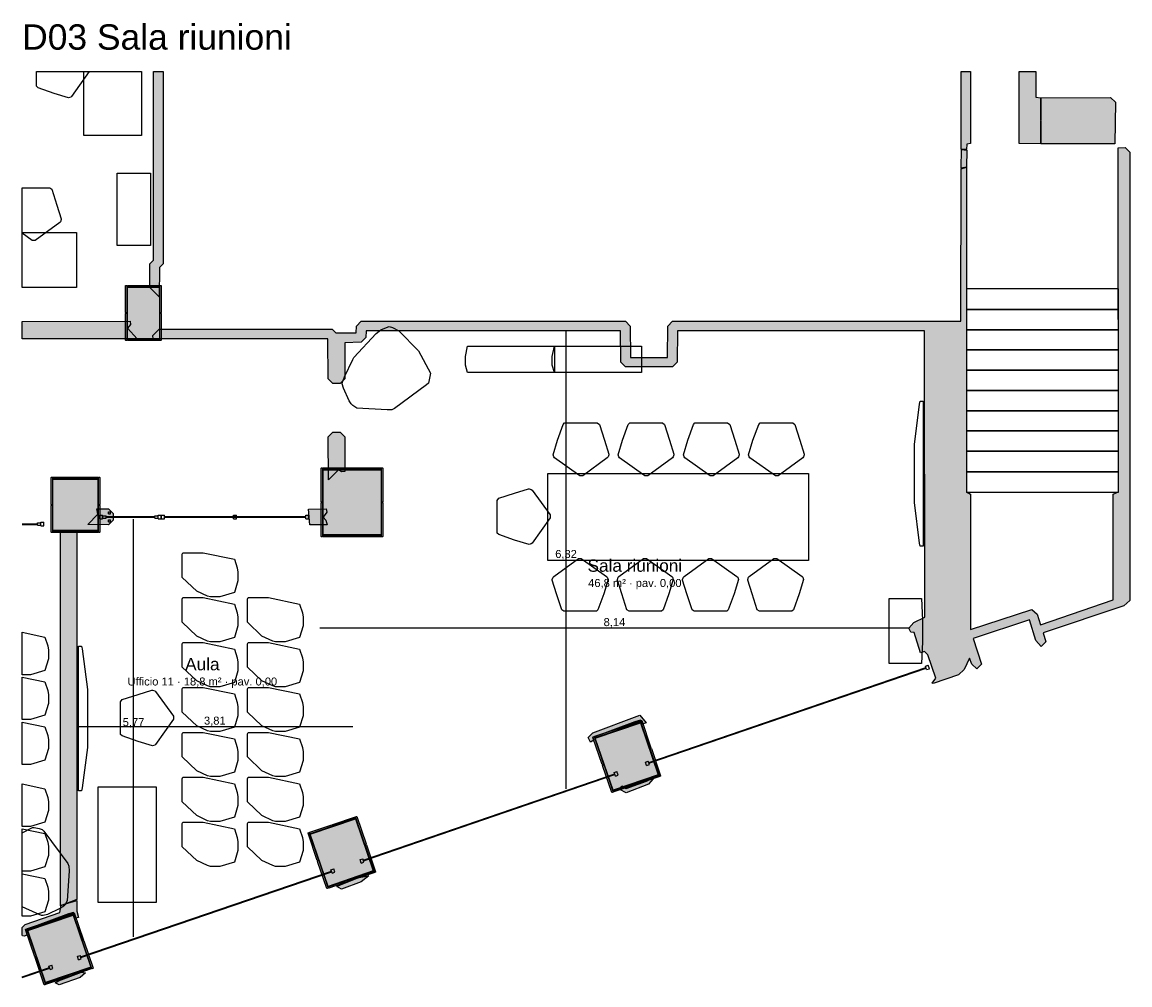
# Model space of a CAD drawing. Header units: millimetres. Extents: x -18533 to 137888, y -83624 to 7711.
# Tile 27 of 38: x 71650 to 86945, y -5586 to 7705. Entities that reach past the tile are written whole.
import ezdxf
from ezdxf.enums import TextEntityAlignment as Align

# ---------------------------------------------------------------- set-up
doc = ezdxf.new("R2010")
doc.units = ezdxf.units.MM
for name, color, linetype in [('A-ARREDI', 9, 'Continuous'), ('A-MISURE', 40, 'Continuous'), ('A-MURI-ESISTENTI', 7, 'Continuous'), ('A-MURI-NUOVI', 40, 'Continuous'), ('A-PARETI-VETRATE', 5, 'Continuous'), ('A-PILASTRI', 8, 'Continuous'), ('A-SCALE', 8, 'Continuous'), ('A-TESTI', 7, 'Continuous'), ('A-VETRINE', 4, 'Continuous')]:
    doc.layers.add(name, color=color, linetype=linetype)
doc.styles.add('VISIO', font='arial.ttf')

msp = doc.modelspace()

# ---------------------------------------------------------------- hatches: boundary and pattern name
at = {"layer": 'A-MURI-ESISTENTI'}
for points in [[(73415, 4040), (73415, 4370), (73465, 4420), (73465, 7025), (73595, 7025), (73595, 4370), (73545, 4320), (73540, 3915), (73415, 4040)], [(84615, 5950), (84615, 7025), (84745, 7025), (84745, 6030), (84695, 6020), (84690, 5945), (84615, 5950)], [(85415, 6030), (85415, 7025), (85645, 7025), (85645, 6670), (85715, 6660), (85710, 6025), (85415, 6030)], [(85720, 6025), (85715, 6660), (86680, 6665), (86745, 6600), (86740, 6025), (85720, 6025)], [(84215, -1420), (84265, -1350), (84155, -1030), (84110, -985), (84055, -1000), (83965, -720), (83920, -715), (83895, -660), (83960, -585), (84115, -510), (84110, 3445), (80700, 3445), (80695, 3010), (80630, 2945), (79980, 2945), (79915, 3010), (79910, 3445), (76400, 3445), (76395, 3350), (76330, 3285), (76105, 3280), (76105, 2780), (76040, 2715), (75940, 2715), (75875, 2780), (75870, 3335), (73460, 3335), (73455, 3380), (73540, 3465), (75930, 3465), (75980, 3415), (76260, 3415), (76265, 3510), (76330, 3575), (79980, 3575), (80045, 3510), (80050, 3075), (80560, 3075), (80565, 3510), (80630, 3575), (84610, 3575), (84615, 5680), (84688, 5702), (84688, 1219), (84745, 1190), (84745, -680), (85590, -405), (85665, -470), (85710, -615), (86715, -270), (86715, 1190), (86788, 1219), (86785, 5970), (86880, 5975), (86945, 5910), (86945, -280), (86860, -355), (85750, -725), (85785, -850), (85720, -915), (85645, -830), (85560, -545), (84780, -805), (84895, -1160), (84830, -1225), (84765, -1160), (84730, -1075), (84655, -1230), (84580, -1305), (84230, -1425), (84215, -1420)], [(84615, 5690), (84620, 5945), (84695, 5940), (84688, 5702), (84615, 5690)], [(73240, 3335), (71650, 3335), (71650, 3571), (73140, 3575), (73145, 3530), (73105, 3480), (73240, 3335)], [(75875, 1980), (75940, 2045), (76040, 2045), (76105, 1980), (76105, 1500), (76060, 1495), (76020, 1525), (75880, 1385), (75875, 1980)], [(72555, 770), (72695, 910), (72680, 985), (72840, 985), (72905, 920), (72905, 830), (72840, 765), (72555, 770)], [(75620, 765), (75605, 980), (75850, 985), (75855, 940), (75805, 870), (75845, 830), (75860, 765), (75620, 765)], [(79465, -2170), (79530, -2105), (80140, -1875), (80180, -1865), (80265, -1970), (80210, -1985), (80188, -1931), (80110, -1955), (79532, -2172), (79545, -2210), (79500, -2235), (79465, -2170)], [(79905, -2890), (79930, -2837), (79989, -2875), (80270, -2775), (80307, -2757), (80365, -2740), (80300, -2815), (79990, -2935), (79905, -2890)], [(75995, -4230), (76056, -4200), (76300, -4105), (76435, -4080), (76330, -4165), (76060, -4265), (75995, -4230)], [(71655, -4910), (71650, -4895), (71650, -4795), (71690, -4755), (72170, -4585), (72190, -4485), (72405, -4420), (72405, -4570), (72430, -4655), (72390, -4665), (72357, -4585), (72290, -4605), (71696, -4827), (71715, -4900), (71680, -4915), (71655, -4910)], [(72105, -5560), (72153, -5529), (72471, -5411), (72525, -5420), (72450, -5485), (72160, -5585), (72105, -5560)]]:
    msp.add_hatch(color=7, dxfattribs=at).paths.add_polyline_path(points)
at = {"layer": 'A-MURI-NUOVI'}
msp.add_hatch(color=40, dxfattribs=at).paths.add_polyline_path([(72180, 665), (72405, 660), (72405, -4410), (72180, -4495), (72180, 665)])
at = {"layer": 'A-PILASTRI'}
for points in [[(73097, 3693), (73083, 3693), (73079, 3697), (73079, 4067), (73083, 4071), (73097, 4071), (73097, 3693)], [(73105, 4053), (73105, 4067), (73109, 4071), (73541, 4071), (73545, 4067), (73545, 4053), (73105, 4053)], [(73545, 3335), (73105, 3335), (73105, 4045), (73545, 4045), (73545, 3335)], [(73553, 4071), (73567, 4071), (73571, 4067), (73571, 3697), (73567, 3693), (73553, 3693), (73553, 4071)], [(73097, 3309), (73083, 3309), (73079, 3313), (73079, 3683), (73083, 3687), (73097, 3687), (73097, 3309)], [(73553, 3687), (73567, 3687), (73571, 3683), (73571, 3313), (73567, 3309), (73553, 3309), (73553, 3687)], [(73545, 3327), (73545, 3313), (73541, 3309), (73109, 3309), (73105, 3313), (73105, 3327), (73545, 3327)], [(75797, 1078), (75783, 1078), (75779, 1082), (75779, 1547), (75783, 1551), (75797, 1551), (75797, 1078)], [(75805, 1533), (75805, 1547), (75809, 1551), (76198, 1551), (76202, 1547), (76202, 1533), (75805, 1533)], [(76208, 1533), (76208, 1547), (76212, 1551), (76601, 1551), (76605, 1547), (76605, 1533), (76208, 1533)], [(76613, 1551), (76627, 1551), (76631, 1547), (76631, 1082), (76627, 1078), (76613, 1078), (76613, 1551)], [(72067, 1043), (72053, 1043), (72049, 1047), (72049, 1417), (72053, 1421), (72067, 1421), (72067, 1043)], [(72075, 1403), (72075, 1417), (72079, 1421), (72378, 1421), (72382, 1417), (72382, 1403), (72075, 1403)], [(72695, 685), (72075, 685), (72075, 1395), (72695, 1395), (72695, 685)], [(72388, 1403), (72388, 1417), (72392, 1421), (72691, 1421), (72695, 1417), (72695, 1403), (72388, 1403)], [(72703, 1421), (72717, 1421), (72721, 1417), (72721, 1047), (72717, 1043), (72703, 1043), (72703, 1421)], [(76605, 625), (75805, 625), (75805, 1525), (76605, 1525), (76605, 625)], [(75797, 599), (75783, 599), (75779, 603), (75779, 1068), (75783, 1072), (75797, 1072), (75797, 599)], [(76613, 1072), (76627, 1072), (76631, 1068), (76631, 603), (76627, 599), (76613, 599), (76613, 1072)], [(72067, 659), (72053, 659), (72049, 663), (72049, 1033), (72053, 1037), (72067, 1037), (72067, 659)], [(72703, 1037), (72717, 1037), (72721, 1033), (72721, 663), (72717, 659), (72703, 659), (72703, 1037)], [(72382, 677), (72382, 663), (72378, 659), (72079, 659), (72075, 663), (72075, 677), (72382, 677)], [(72695, 677), (72695, 663), (72691, 659), (72392, 659), (72388, 663), (72388, 677), (72695, 677)], [(76202, 617), (76202, 603), (76198, 599), (75809, 599), (75805, 603), (75805, 617), (76202, 617)], [(76605, 617), (76605, 603), (76601, 599), (76212, 599), (76208, 603), (76208, 617), (76605, 617)], [(79564, -2181), (80188, -1967), (80434, -2686), (79810, -2900), (79564, -2181)], [(79876, -2066), (79872, -2052), (79874, -2047), (80176, -1944), (80181, -1946), (80185, -1960), (79876, -2066)], [(80187, -1940), (80200, -1936), (80206, -1938), (80333, -2312), (80331, -2317), (80318, -2321), (80187, -1940)], [(79561, -2174), (79556, -2160), (79559, -2155), (79861, -2052), (79866, -2054), (79870, -2068), (79561, -2174)], [(79678, -2540), (79665, -2545), (79660, -2542), (79532, -2169), (79534, -2164), (79548, -2159), (79678, -2540)], [(80320, -2327), (80333, -2322), (80338, -2325), (80466, -2699), (80463, -2704), (80450, -2708), (80320, -2327)], [(79811, -2927), (79797, -2932), (79792, -2929), (79664, -2556), (79667, -2551), (79680, -2546), (79811, -2927)], [(80437, -2694), (80441, -2707), (80439, -2712), (80137, -2816), (80132, -2813), (80127, -2800), (80437, -2694)], [(80122, -2802), (80126, -2815), (80124, -2820), (79822, -2923), (79817, -2921), (79812, -2908), (80122, -2802)], [(75629, -3506), (76254, -3293), (76499, -4012), (75874, -4226), (75629, -3506)], [(75942, -3391), (75937, -3378), (75940, -3373), (76241, -3270), (76246, -3272), (76251, -3286), (75942, -3391)], [(76253, -3266), (76266, -3261), (76271, -3264), (76399, -3638), (76396, -3643), (76383, -3647), (76253, -3266)], [(75743, -3866), (75730, -3870), (75725, -3868), (75597, -3494), (75600, -3489), (75613, -3484), (75743, -3866)], [(75626, -3499), (75622, -3485), (75624, -3480), (75926, -3377), (75931, -3380), (75936, -3393), (75626, -3499)], [(76385, -3653), (76398, -3648), (76403, -3651), (76531, -4025), (76528, -4030), (76515, -4034), (76385, -3653)], [(75875, -4253), (75862, -4257), (75857, -4255), (75729, -3881), (75732, -3876), (75745, -3871), (75875, -4253)], [(76186, -4127), (76191, -4141), (76188, -4146), (75886, -4249), (75882, -4246), (75877, -4233), (76186, -4127)], [(76502, -4020), (76506, -4033), (76504, -4038), (76202, -4141), (76197, -4139), (76192, -4126), (76502, -4020)], [(71726, -4828), (71721, -4814), (71724, -4809), (72026, -4706), (72031, -4709), (72035, -4722), (71726, -4828)], [(71728, -4835), (72353, -4622), (72598, -5341), (71974, -5554), (71728, -4835)], [(72041, -4720), (72036, -4707), (72039, -4702), (72341, -4599), (72346, -4601), (72350, -4614), (72041, -4720)], [(72352, -4595), (72365, -4590), (72370, -4593), (72498, -4967), (72496, -4972), (72482, -4976), (72352, -4595)], [(71842, -5195), (71829, -5199), (71824, -5197), (71696, -4823), (71699, -4818), (71712, -4813), (71842, -5195)], [(72484, -4982), (72497, -4978), (72502, -4980), (72630, -5354), (72628, -5359), (72614, -5363), (72484, -4982)], [(71974, -5582), (71961, -5586), (71956, -5584), (71829, -5210), (71831, -5205), (71844, -5200), (71974, -5582)], [(72601, -5349), (72605, -5362), (72603, -5367), (72301, -5470), (72296, -5468), (72291, -5454), (72601, -5349)], [(72286, -5456), (72290, -5470), (72288, -5475), (71986, -5578), (71981, -5575), (71976, -5562), (72286, -5456)]]:
    msp.add_hatch(color=8, dxfattribs=at).paths.add_polyline_path(points)

# ---------------------------------------------------------------- linework, layer by layer
at = {"layer": 'A-ARREDI'}
for points in [[(72330, 6680), (72320, 6670), (72290, 6660), (72090, 6720), (71870, 6800), (71850, 6820), (71850, 7025), (72576, 7025), (72330, 6680)], [(72330, 6680), (72320, 6670), (72290, 6660), (72090, 6720), (71870, 6800), (71850, 6820), (71850, 7025), (72576, 7025), (72330, 6680)], [(73300, 6140), (72500, 6140), (72500, 7025), (73300, 7025), (73300, 6140)], [(73300, 6140), (72500, 6140), (72500, 7025), (73300, 7025), (73300, 6140)], [(72960, 4620), (72960, 5620), (73420, 5620), (73420, 4620), (72960, 4620)], [(72960, 4620), (72960, 5620), (73420, 5620), (73420, 4620), (72960, 4620)], [(72060, 5400), (72130, 5180), (72190, 4990), (72190, 4980), (72180, 4950), (72170, 4940), (71830, 4690), (71790, 4690), (71650, 4790), (71650, 5420), (72030, 5420), (72060, 5400)], [(72060, 5400), (72130, 5180), (72190, 4990), (72190, 4980), (72180, 4950), (72170, 4940), (71830, 4690), (71790, 4690), (71650, 4790), (71650, 5420), (72030, 5420), (72060, 5400)], [(72400, 4040), (71650, 4040), (71650, 4800), (72400, 4800), (72400, 4040)], [(72400, 4040), (71650, 4040), (71650, 4800), (72400, 4800), (72400, 4040)], [(76537, 3406), (76604, 3457), (76705, 3500), (76720, 3504), (76764, 3491), (76849, 3442), (77124, 3169), (77287, 2859), (77286, 2834), (77272, 2766), (77260, 2722), (77234, 2699), (76790, 2371), (76754, 2354), (76690, 2352), (76273, 2378), (76216, 2411), (76193, 2437), (76166, 2478), (76087, 2650), (76071, 2710), (76073, 2735), (76102, 2807), (76215, 3046), (76231, 3075), (76537, 3406)], [(76537, 3406), (76604, 3457), (76705, 3500), (76720, 3504), (76764, 3491), (76849, 3442), (77124, 3169), (77287, 2859), (77286, 2834), (77272, 2766), (77260, 2722), (77234, 2699), (76790, 2371), (76754, 2354), (76690, 2352), (76273, 2378), (76216, 2411), (76193, 2437), (76166, 2478), (76087, 2650), (76071, 2710), (76073, 2735), (76102, 2807), (76215, 3046), (76231, 3075), (76537, 3406)], [(79000, 2870), (77800, 2870), (77770, 2970), (77770, 3090), (77800, 3230), (79000, 3230), (79000, 2870)], [(79000, 2870), (77800, 2870), (77770, 2970), (77770, 3090), (77800, 3230), (79000, 3230), (79000, 2870)], [(80200, 2870), (79000, 2870), (78970, 2970), (78970, 3090), (79000, 3230), (80200, 3230), (80200, 2870)], [(80200, 2870), (79000, 2870), (78970, 2970), (78970, 3090), (79000, 3230), (80200, 3230), (80200, 2870)], [(84050, 472), (84040, 512), (83970, 1072), (83970, 1872), (84040, 2432), (84050, 2472), (84090, 2472), (84090, 472), (84050, 472)], [(84050, 472), (84040, 512), (83970, 1072), (83970, 1872), (84040, 2432), (84050, 2472), (84090, 2472), (84090, 472), (84050, 472)], [(79620, 2152), (79690, 1932), (79750, 1742), (79750, 1732), (79740, 1702), (79730, 1692), (79390, 1442), (79350, 1442), (79000, 1692), (78990, 1702), (78980, 1732), (79040, 1932), (79120, 2152), (79140, 2172), (79590, 2172), (79620, 2152)], [(79620, 2152), (79690, 1932), (79750, 1742), (79750, 1732), (79740, 1702), (79730, 1692), (79390, 1442), (79350, 1442), (79000, 1692), (78990, 1702), (78980, 1732), (79040, 1932), (79120, 2152), (79140, 2172), (79590, 2172), (79620, 2152)], [(80520, 2152), (80590, 1932), (80650, 1742), (80650, 1732), (80640, 1702), (80630, 1692), (80290, 1442), (80250, 1442), (79900, 1692), (79890, 1702), (79880, 1732), (79940, 1932), (80020, 2152), (80040, 2172), (80490, 2172), (80520, 2152)], [(80520, 2152), (80590, 1932), (80650, 1742), (80650, 1732), (80640, 1702), (80630, 1692), (80290, 1442), (80250, 1442), (79900, 1692), (79890, 1702), (79880, 1732), (79940, 1932), (80020, 2152), (80040, 2172), (80490, 2172), (80520, 2152)], [(81420, 2152), (81490, 1932), (81550, 1742), (81550, 1732), (81540, 1702), (81530, 1692), (81190, 1442), (81150, 1442), (80800, 1692), (80790, 1702), (80780, 1732), (80840, 1932), (80920, 2152), (80940, 2172), (81390, 2172), (81420, 2152)], [(81420, 2152), (81490, 1932), (81550, 1742), (81550, 1732), (81540, 1702), (81530, 1692), (81190, 1442), (81150, 1442), (80800, 1692), (80790, 1702), (80780, 1732), (80840, 1932), (80920, 2152), (80940, 2172), (81390, 2172), (81420, 2152)], [(82320, 2152), (82390, 1932), (82450, 1742), (82450, 1732), (82440, 1702), (82430, 1692), (82090, 1442), (82050, 1442), (81700, 1692), (81690, 1702), (81680, 1732), (81740, 1932), (81820, 2152), (81840, 2172), (82290, 2172), (82320, 2152)], [(82320, 2152), (82390, 1932), (82450, 1742), (82450, 1732), (82440, 1702), (82430, 1692), (82090, 1442), (82050, 1442), (81700, 1692), (81690, 1702), (81680, 1732), (81740, 1932), (81820, 2152), (81840, 2172), (82290, 2172), (82320, 2152)], [(82510, 272), (78910, 272), (78910, 1472), (82510, 1472), (82510, 272)], [(82510, 272), (78910, 272), (78910, 1472), (82510, 1472), (82510, 272)], [(78230, 1132), (78450, 1202), (78640, 1262), (78650, 1262), (78680, 1252), (78690, 1242), (78940, 902), (78940, 862), (78690, 512), (78680, 502), (78650, 492), (78450, 552), (78230, 632), (78210, 652), (78210, 1102), (78230, 1132)], [(78230, 1132), (78450, 1202), (78640, 1262), (78650, 1262), (78680, 1252), (78690, 1242), (78940, 902), (78940, 862), (78690, 512), (78680, 502), (78650, 492), (78450, 552), (78230, 632), (78210, 652), (78210, 1102), (78230, 1132)], [(74580, -170), (74380, -230), (74250, -230), (74210, -220), (74060, -150), (73860, 40), (73860, 360), (73870, 380), (74150, 380), (74580, 290), (74620, 170), (74630, 110), (74630, -10), (74580, -170)], [(74580, -170), (74380, -230), (74250, -230), (74210, -220), (74060, -150), (73860, 40), (73860, 360), (73870, 380), (74150, 380), (74580, 290), (74620, 170), (74630, 110), (74630, -10), (74580, -170)], [(79100, -408), (79030, -188), (78970, 2), (78970, 12), (78980, 42), (78990, 52), (79330, 302), (79370, 302), (79720, 52), (79730, 42), (79740, 12), (79680, -188), (79600, -408), (79580, -428), (79130, -428), (79100, -408)], [(79100, -408), (79030, -188), (78970, 2), (78970, 12), (78980, 42), (78990, 52), (79330, 302), (79370, 302), (79720, 52), (79730, 42), (79740, 12), (79680, -188), (79600, -408), (79580, -428), (79130, -428), (79100, -408)], [(80000, -408), (79930, -188), (79870, 2), (79870, 12), (79880, 42), (79890, 52), (80230, 302), (80270, 302), (80620, 52), (80630, 42), (80640, 12), (80580, -188), (80500, -408), (80480, -428), (80030, -428), (80000, -408)], [(80000, -408), (79930, -188), (79870, 2), (79870, 12), (79880, 42), (79890, 52), (80230, 302), (80270, 302), (80620, 52), (80630, 42), (80640, 12), (80580, -188), (80500, -408), (80480, -428), (80030, -428), (80000, -408)], [(80900, -408), (80830, -188), (80770, 2), (80770, 12), (80780, 42), (80790, 52), (81130, 302), (81170, 302), (81520, 52), (81530, 42), (81540, 12), (81480, -188), (81400, -408), (81380, -428), (80930, -428), (80900, -408)], [(80900, -408), (80830, -188), (80770, 2), (80770, 12), (80780, 42), (80790, 52), (81130, 302), (81170, 302), (81520, 52), (81530, 42), (81540, 12), (81480, -188), (81400, -408), (81380, -428), (80930, -428), (80900, -408)], [(81800, -408), (81730, -188), (81670, 2), (81670, 12), (81680, 42), (81690, 52), (82030, 302), (82070, 302), (82420, 52), (82430, 42), (82440, 12), (82380, -188), (82300, -408), (82280, -428), (81830, -428), (81800, -408)], [(81800, -408), (81730, -188), (81670, 2), (81670, 12), (81680, 42), (81690, 52), (82030, 302), (82070, 302), (82420, 52), (82430, 42), (82440, 12), (82380, -188), (82300, -408), (82280, -428), (81830, -428), (81800, -408)], [(74580, -790), (74380, -850), (74250, -850), (74210, -840), (74060, -770), (73860, -580), (73860, -260), (73870, -240), (74150, -240), (74580, -330), (74620, -450), (74630, -510), (74630, -630), (74580, -790)], [(74580, -790), (74380, -850), (74250, -850), (74210, -840), (74060, -770), (73860, -580), (73860, -260), (73870, -240), (74150, -240), (74580, -330), (74620, -450), (74630, -510), (74630, -630), (74580, -790)], [(75480, -790), (75280, -850), (75150, -850), (75110, -840), (74960, -770), (74760, -580), (74760, -260), (74770, -240), (75050, -240), (75480, -330), (75520, -450), (75530, -510), (75530, -630), (75480, -790)], [(75480, -790), (75280, -850), (75150, -850), (75110, -840), (74960, -770), (74760, -580), (74760, -260), (74770, -240), (75050, -240), (75480, -330), (75520, -450), (75530, -510), (75530, -630), (75480, -790)], [(84070, -1150), (83620, -1150), (83620, -250), (84070, -250), (84080, -550), (84080, -850), (84070, -1150)], [(84070, -1150), (83620, -1150), (83620, -250), (84070, -250), (84080, -550), (84080, -850), (84070, -1150)], [(71963, -1244), (71763, -1304), (71650, -1304), (71650, -718), (71963, -784), (72003, -904), (72013, -964), (72013, -1084), (71963, -1244)], [(71963, -1244), (71763, -1304), (71650, -1304), (71650, -718), (71963, -784), (72003, -904), (72013, -964), (72013, -1084), (71963, -1244)], [(72470, -908), (72480, -948), (72550, -1508), (72550, -2308), (72480, -2868), (72470, -2908), (72430, -2908), (72430, -908), (72470, -908)], [(72470, -908), (72480, -948), (72550, -1508), (72550, -2308), (72480, -2868), (72470, -2908), (72430, -2908), (72430, -908), (72470, -908)], [(74580, -1410), (74380, -1470), (74250, -1470), (74210, -1460), (74060, -1390), (73860, -1200), (73860, -880), (73870, -860), (74150, -860), (74580, -950), (74620, -1070), (74630, -1130), (74630, -1250), (74580, -1410)], [(74580, -1410), (74380, -1470), (74250, -1470), (74210, -1460), (74060, -1390), (73860, -1200), (73860, -880), (73870, -860), (74150, -860), (74580, -950), (74620, -1070), (74630, -1130), (74630, -1250), (74580, -1410)], [(75480, -1410), (75280, -1470), (75150, -1470), (75110, -1460), (74960, -1390), (74760, -1200), (74760, -880), (74770, -860), (75050, -860), (75480, -950), (75520, -1070), (75530, -1130), (75530, -1250), (75480, -1410)], [(75480, -1410), (75280, -1470), (75150, -1470), (75110, -1460), (74960, -1390), (74760, -1200), (74760, -880), (74770, -860), (75050, -860), (75480, -950), (75520, -1070), (75530, -1130), (75530, -1250), (75480, -1410)], [(71963, -1864), (71763, -1924), (71650, -1924), (71650, -1338), (71963, -1404), (72003, -1524), (72013, -1584), (72013, -1704), (71963, -1864)], [(71963, -1864), (71763, -1924), (71650, -1924), (71650, -1338), (71963, -1404), (72003, -1524), (72013, -1584), (72013, -1704), (71963, -1864)], [(73030, -1648), (73250, -1578), (73440, -1518), (73450, -1518), (73480, -1528), (73490, -1538), (73740, -1878), (73740, -1918), (73490, -2268), (73480, -2278), (73450, -2288), (73250, -2228), (73030, -2148), (73010, -2128), (73010, -1678), (73030, -1648)], [(73030, -1648), (73250, -1578), (73440, -1518), (73450, -1518), (73480, -1528), (73490, -1538), (73740, -1878), (73740, -1918), (73490, -2268), (73480, -2278), (73450, -2288), (73250, -2228), (73030, -2148), (73010, -2128), (73010, -1678), (73030, -1648)], [(74580, -2030), (74380, -2090), (74250, -2090), (74210, -2080), (74060, -2010), (73860, -1820), (73860, -1500), (73870, -1480), (74150, -1480), (74580, -1570), (74620, -1690), (74630, -1750), (74630, -1870), (74580, -2030)], [(74580, -2030), (74380, -2090), (74250, -2090), (74210, -2080), (74060, -2010), (73860, -1820), (73860, -1500), (73870, -1480), (74150, -1480), (74580, -1570), (74620, -1690), (74630, -1750), (74630, -1870), (74580, -2030)], [(75480, -2030), (75280, -2090), (75150, -2090), (75110, -2080), (74960, -2010), (74760, -1820), (74760, -1500), (74770, -1480), (75050, -1480), (75480, -1570), (75520, -1690), (75530, -1750), (75530, -1870), (75480, -2030)], [(75480, -2030), (75280, -2090), (75150, -2090), (75110, -2080), (74960, -2010), (74760, -1820), (74760, -1500), (74770, -1480), (75050, -1480), (75480, -1570), (75520, -1690), (75530, -1750), (75530, -1870), (75480, -2030)], [(71963, -2484), (71763, -2544), (71650, -2544), (71650, -1958), (71963, -2024), (72003, -2144), (72013, -2204), (72013, -2324), (71963, -2484)], [(71963, -2484), (71763, -2544), (71650, -2544), (71650, -1958), (71963, -2024), (72003, -2144), (72013, -2204), (72013, -2324), (71963, -2484)], [(74580, -2650), (74380, -2710), (74250, -2710), (74210, -2700), (74060, -2630), (73860, -2440), (73860, -2120), (73870, -2100), (74150, -2100), (74580, -2190), (74620, -2310), (74630, -2370), (74630, -2490), (74580, -2650)], [(74580, -2650), (74380, -2710), (74250, -2710), (74210, -2700), (74060, -2630), (73860, -2440), (73860, -2120), (73870, -2100), (74150, -2100), (74580, -2190), (74620, -2310), (74630, -2370), (74630, -2490), (74580, -2650)], [(75480, -2650), (75280, -2710), (75150, -2710), (75110, -2700), (74960, -2630), (74760, -2440), (74760, -2120), (74770, -2100), (75050, -2100), (75480, -2190), (75520, -2310), (75530, -2370), (75530, -2490), (75480, -2650)], [(75480, -2650), (75280, -2710), (75150, -2710), (75110, -2700), (74960, -2630), (74760, -2440), (74760, -2120), (74770, -2100), (75050, -2100), (75480, -2190), (75520, -2310), (75530, -2370), (75530, -2490), (75480, -2650)], [(74580, -3270), (74380, -3330), (74250, -3330), (74210, -3320), (74060, -3250), (73860, -3060), (73860, -2740), (73870, -2720), (74150, -2720), (74580, -2810), (74620, -2930), (74630, -2990), (74630, -3110), (74580, -3270)], [(74580, -3270), (74380, -3330), (74250, -3330), (74210, -3320), (74060, -3250), (73860, -3060), (73860, -2740), (73870, -2720), (74150, -2720), (74580, -2810), (74620, -2930), (74630, -2990), (74630, -3110), (74580, -3270)], [(75480, -3270), (75280, -3330), (75150, -3330), (75110, -3320), (74960, -3250), (74760, -3060), (74760, -2740), (74770, -2720), (75050, -2720), (75480, -2810), (75520, -2930), (75530, -2990), (75530, -3110), (75480, -3270)], [(75480, -3270), (75280, -3330), (75150, -3330), (75110, -3320), (74960, -3250), (74760, -3060), (74760, -2740), (74770, -2720), (75050, -2720), (75480, -2810), (75520, -2930), (75530, -2990), (75530, -3110), (75480, -3270)], [(71963, -3338), (71763, -3398), (71650, -3398), (71650, -2812), (71963, -2878), (72003, -2998), (72013, -3058), (72013, -3178), (71963, -3338)], [(71963, -3338), (71763, -3398), (71650, -3398), (71650, -2812), (71963, -2878), (72003, -2998), (72013, -3058), (72013, -3178), (71963, -3338)], [(73500, -2850), (73500, -4450), (72700, -4450), (72700, -2850), (73500, -2850)], [(73500, -2850), (73500, -4450), (72700, -4450), (72700, -2850), (73500, -2850)], [(74580, -3890), (74380, -3950), (74250, -3950), (74210, -3940), (74060, -3870), (73860, -3680), (73860, -3360), (73870, -3340), (74150, -3340), (74580, -3430), (74620, -3550), (74630, -3610), (74630, -3730), (74580, -3890)], [(74580, -3890), (74380, -3950), (74250, -3950), (74210, -3940), (74060, -3870), (73860, -3680), (73860, -3360), (73870, -3340), (74150, -3340), (74580, -3430), (74620, -3550), (74630, -3610), (74630, -3730), (74580, -3890)], [(75480, -3890), (75280, -3950), (75150, -3950), (75110, -3940), (74960, -3870), (74760, -3680), (74760, -3360), (74770, -3340), (75050, -3340), (75480, -3430), (75520, -3550), (75530, -3610), (75530, -3730), (75480, -3890)], [(75480, -3890), (75280, -3950), (75150, -3950), (75110, -3940), (74960, -3870), (74760, -3680), (74760, -3360), (74770, -3340), (75050, -3340), (75480, -3430), (75520, -3550), (75530, -3610), (75530, -3730), (75480, -3890)], [(71791, -3413), (71816, -3414), (71884, -3428), (71928, -3440), (71951, -3466), (72279, -3910), (72296, -3946), (72298, -4010), (72272, -4427), (72239, -4484), (72213, -4507), (72172, -4534), (72000, -4613), (71940, -4629), (71915, -4627), (71843, -4598), (71650, -4507), (71650, -3487), (71791, -3413)], [(71791, -3413), (71816, -3414), (71884, -3428), (71928, -3440), (71951, -3466), (72279, -3910), (72296, -3946), (72298, -4010), (72272, -4427), (72239, -4484), (72213, -4507), (72172, -4534), (72000, -4613), (71940, -4629), (71915, -4627), (71843, -4598), (71650, -4507), (71650, -3487), (71791, -3413)], [(71963, -3958), (71763, -4018), (71650, -4018), (71650, -3432), (71963, -3498), (72003, -3618), (72013, -3678), (72013, -3798), (71963, -3958)], [(71963, -3958), (71763, -4018), (71650, -4018), (71650, -3432), (71963, -3498), (72003, -3618), (72013, -3678), (72013, -3798), (71963, -3958)], [(71963, -4578), (71763, -4638), (71650, -4638), (71650, -4052), (71963, -4118), (72003, -4238), (72013, -4298), (72013, -4418), (71963, -4578)], [(71963, -4578), (71763, -4638), (71650, -4638), (71650, -4052), (71963, -4118), (72003, -4238), (72013, -4298), (72013, -4418), (71963, -4578)]]:
    msp.add_lwpolyline(points, close=True, dxfattribs=at)
at = {"layer": 'A-MISURE'}
for p, q in [((79160, -2878), (79160, 3444)), ((73188, -4922), (73188, 845)), ((75760, -658), (83896, -658)), ((72406, -2018), (76215, -2018))]:
    msp.add_line(p, q, dxfattribs=at)
at = {"layer": 'A-MURI-ESISTENTI'}
for points in [[(73415, 4040), (73415, 4370), (73465, 4420), (73465, 7025), (73595, 7025), (73595, 4370), (73545, 4320), (73540, 3915), (73415, 4040)], [(84615, 5950), (84615, 7025), (84745, 7025), (84745, 6030), (84695, 6020), (84690, 5945), (84615, 5950)], [(85415, 6030), (85415, 7025), (85645, 7025), (85645, 6670), (85715, 6660), (85710, 6025), (85415, 6030)], [(85720, 6025), (85715, 6660), (86680, 6665), (86745, 6600), (86740, 6025), (85720, 6025)], [(84215, -1420), (84265, -1350), (84155, -1030), (84110, -985), (84055, -1000), (83965, -720), (83920, -715), (83895, -660), (83960, -585), (84115, -510), (84110, 3445), (80700, 3445), (80695, 3010), (80630, 2945), (79980, 2945), (79915, 3010), (79910, 3445), (76400, 3445), (76395, 3350), (76330, 3285), (76105, 3280), (76105, 2780), (76040, 2715), (75940, 2715), (75875, 2780), (75870, 3335), (73460, 3335), (73455, 3380), (73540, 3465), (75930, 3465), (75980, 3415), (76260, 3415), (76265, 3510), (76330, 3575), (79980, 3575), (80045, 3510), (80050, 3075), (80560, 3075), (80565, 3510), (80630, 3575), (84610, 3575), (84615, 5680), (84688, 5702), (84688, 1219), (84745, 1190), (84745, -680), (85590, -405), (85665, -470), (85710, -615), (86715, -270), (86715, 1190), (86788, 1219), (86785, 5970), (86880, 5975), (86945, 5910), (86945, -280), (86860, -355), (85750, -725), (85785, -850), (85720, -915), (85645, -830), (85560, -545), (84780, -805), (84895, -1160), (84830, -1225), (84765, -1160), (84730, -1075), (84655, -1230), (84580, -1305), (84230, -1425), (84215, -1420)], [(84615, 5690), (84620, 5945), (84695, 5940), (84688, 5702), (84615, 5690)], [(73240, 3335), (71650, 3335), (71650, 3571), (73140, 3575), (73145, 3530), (73105, 3480), (73240, 3335)], [(75875, 1980), (75940, 2045), (76040, 2045), (76105, 1980), (76105, 1500), (76060, 1495), (76020, 1525), (75880, 1385), (75875, 1980)], [(72555, 770), (72695, 910), (72680, 985), (72840, 985), (72905, 920), (72905, 830), (72840, 765), (72555, 770)], [(75620, 765), (75605, 980), (75850, 985), (75855, 940), (75805, 870), (75845, 830), (75860, 765), (75620, 765)], [(79465, -2170), (79530, -2105), (80140, -1875), (80180, -1865), (80265, -1970), (80210, -1985), (80188, -1931), (80110, -1955), (79532, -2172), (79545, -2210), (79500, -2235), (79465, -2170)], [(79905, -2890), (79930, -2837), (79989, -2875), (80270, -2775), (80307, -2757), (80365, -2740), (80300, -2815), (79990, -2935), (79905, -2890)], [(75995, -4230), (76056, -4200), (76300, -4105), (76435, -4080), (76330, -4165), (76060, -4265), (75995, -4230)], [(71655, -4910), (71650, -4895), (71650, -4795), (71690, -4755), (72170, -4585), (72190, -4485), (72405, -4420), (72405, -4570), (72430, -4655), (72390, -4665), (72357, -4585), (72290, -4605), (71696, -4827), (71715, -4900), (71680, -4915), (71655, -4910)], [(72105, -5560), (72153, -5529), (72471, -5411), (72525, -5420), (72450, -5485), (72160, -5585), (72105, -5560)]]:
    msp.add_lwpolyline(points, close=True, dxfattribs=at)
at = {"layer": 'A-MURI-NUOVI'}
msp.add_lwpolyline([(72180, 665), (72405, 660), (72405, -4410), (72180, -4495), (72180, 665)], close=True, dxfattribs=at)
at = {"layer": 'A-PARETI-VETRATE'}
for p, q in [((72840, 944), (72868, 944)), ((72840, 916), (72840, 944)), ((72868, 916), (72868, 944)), ((71650, 780), (71861, 780)), ((71650, 770), (71861, 770)), ((71861, 791), (71906, 791)), ((71861, 759), (71861, 791)), ((71861, 770), (71861, 780)), ((71906, 759), (71906, 791)), ((71910, 800), (71950, 800)), ((71910, 750), (71910, 800)), ((71950, 750), (71950, 800)), ((72720, 900), (72760, 900)), ((72720, 850), (72720, 900)), ((72720, 850), (72760, 850)), ((72760, 850), (72760, 900)), ((72764, 891), (72809, 891)), ((72764, 859), (72764, 891)), ((72764, 859), (72809, 859)), ((72809, 859), (72809, 891)), ((72809, 880), (73481, 880)), ((72809, 870), (72809, 880)), ((72809, 870), (73481, 870)), ((72840, 916), (72868, 916)), ((72840, 834), (72868, 834)), ((72840, 806), (72840, 834)), ((72840, 806), (72868, 806)), ((72868, 806), (72868, 834)), ((73481, 891), (73526, 891)), ((73481, 859), (73481, 891)), ((73481, 870), (73481, 880)), ((73481, 859), (73526, 859)), ((73526, 859), (73526, 891)), ((73530, 900), (73570, 900)), ((73530, 850), (73530, 900)), ((73530, 850), (73570, 850)), ((73570, 850), (73570, 900)), ((73575, 900), (73615, 900)), ((73575, 850), (73575, 900)), ((73575, 850), (73615, 850)), ((73615, 850), (73615, 900)), ((73615, 880), (75565, 880)), ((73615, 870), (73615, 880)), ((73615, 870), (75565, 870)), ((74570, 900), (74610, 900)), ((74570, 850), (74570, 900)), ((74570, 850), (74610, 850)), ((74610, 850), (74610, 900)), ((75565, 900), (75605, 900)), ((75565, 850), (75565, 900)), ((75565, 870), (75565, 880)), ((75565, 850), (75605, 850)), ((75605, 850), (75605, 900)), ((71861, 759), (71906, 759)), ((71910, 750), (71950, 750))]:
    msp.add_line(p, q, dxfattribs=at)
at = {"layer": 'A-PILASTRI'}
for points in [[(73097, 3693), (73083, 3693), (73079, 3697), (73079, 4067), (73083, 4071), (73097, 4071), (73097, 3693)], [(73105, 4053), (73105, 4067), (73109, 4071), (73541, 4071), (73545, 4067), (73545, 4053), (73105, 4053)], [(73545, 3335), (73105, 3335), (73105, 4045), (73545, 4045), (73545, 3335)], [(73553, 4071), (73567, 4071), (73571, 4067), (73571, 3697), (73567, 3693), (73553, 3693), (73553, 4071)], [(73097, 3309), (73083, 3309), (73079, 3313), (73079, 3683), (73083, 3687), (73097, 3687), (73097, 3309)], [(73553, 3687), (73567, 3687), (73571, 3683), (73571, 3313), (73567, 3309), (73553, 3309), (73553, 3687)], [(73545, 3327), (73545, 3313), (73541, 3309), (73109, 3309), (73105, 3313), (73105, 3327), (73545, 3327)], [(75797, 1078), (75783, 1078), (75779, 1082), (75779, 1547), (75783, 1551), (75797, 1551), (75797, 1078)], [(75805, 1533), (75805, 1547), (75809, 1551), (76198, 1551), (76202, 1547), (76202, 1533), (75805, 1533)], [(76208, 1533), (76208, 1547), (76212, 1551), (76601, 1551), (76605, 1547), (76605, 1533), (76208, 1533)], [(76613, 1551), (76627, 1551), (76631, 1547), (76631, 1082), (76627, 1078), (76613, 1078), (76613, 1551)], [(72067, 1043), (72053, 1043), (72049, 1047), (72049, 1417), (72053, 1421), (72067, 1421), (72067, 1043)], [(72075, 1403), (72075, 1417), (72079, 1421), (72378, 1421), (72382, 1417), (72382, 1403), (72075, 1403)], [(72695, 685), (72075, 685), (72075, 1395), (72695, 1395), (72695, 685)], [(72388, 1403), (72388, 1417), (72392, 1421), (72691, 1421), (72695, 1417), (72695, 1403), (72388, 1403)], [(72703, 1421), (72717, 1421), (72721, 1417), (72721, 1047), (72717, 1043), (72703, 1043), (72703, 1421)], [(76605, 625), (75805, 625), (75805, 1525), (76605, 1525), (76605, 625)], [(75797, 599), (75783, 599), (75779, 603), (75779, 1068), (75783, 1072), (75797, 1072), (75797, 599)], [(76613, 1072), (76627, 1072), (76631, 1068), (76631, 603), (76627, 599), (76613, 599), (76613, 1072)], [(72067, 659), (72053, 659), (72049, 663), (72049, 1033), (72053, 1037), (72067, 1037), (72067, 659)], [(72703, 1037), (72717, 1037), (72721, 1033), (72721, 663), (72717, 659), (72703, 659), (72703, 1037)], [(72382, 677), (72382, 663), (72378, 659), (72079, 659), (72075, 663), (72075, 677), (72382, 677)], [(72695, 677), (72695, 663), (72691, 659), (72392, 659), (72388, 663), (72388, 677), (72695, 677)], [(76202, 617), (76202, 603), (76198, 599), (75809, 599), (75805, 603), (75805, 617), (76202, 617)], [(76605, 617), (76605, 603), (76601, 599), (76212, 599), (76208, 603), (76208, 617), (76605, 617)], [(79564, -2181), (80188, -1967), (80434, -2686), (79810, -2900), (79564, -2181)], [(79876, -2066), (79872, -2052), (79874, -2047), (80176, -1944), (80181, -1946), (80185, -1960), (79876, -2066)], [(80187, -1940), (80200, -1936), (80206, -1938), (80333, -2312), (80331, -2317), (80318, -2321), (80187, -1940)], [(79561, -2174), (79556, -2160), (79559, -2155), (79861, -2052), (79866, -2054), (79870, -2068), (79561, -2174)], [(79678, -2540), (79665, -2545), (79660, -2542), (79532, -2169), (79534, -2164), (79548, -2159), (79678, -2540)], [(80320, -2327), (80333, -2322), (80338, -2325), (80466, -2699), (80463, -2704), (80450, -2708), (80320, -2327)], [(79811, -2927), (79797, -2932), (79792, -2929), (79664, -2556), (79667, -2551), (79680, -2546), (79811, -2927)], [(80437, -2694), (80441, -2707), (80439, -2712), (80137, -2816), (80132, -2813), (80127, -2800), (80437, -2694)], [(80122, -2802), (80126, -2815), (80124, -2820), (79822, -2923), (79817, -2921), (79812, -2908), (80122, -2802)], [(75629, -3506), (76254, -3293), (76499, -4012), (75874, -4226), (75629, -3506)], [(75942, -3391), (75937, -3378), (75940, -3373), (76241, -3270), (76246, -3272), (76251, -3286), (75942, -3391)], [(76253, -3266), (76266, -3261), (76271, -3264), (76399, -3638), (76396, -3643), (76383, -3647), (76253, -3266)], [(75743, -3866), (75730, -3870), (75725, -3868), (75597, -3494), (75600, -3489), (75613, -3484), (75743, -3866)], [(75626, -3499), (75622, -3485), (75624, -3480), (75926, -3377), (75931, -3380), (75936, -3393), (75626, -3499)], [(76385, -3653), (76398, -3648), (76403, -3651), (76531, -4025), (76528, -4030), (76515, -4034), (76385, -3653)], [(75875, -4253), (75862, -4257), (75857, -4255), (75729, -3881), (75732, -3876), (75745, -3871), (75875, -4253)], [(76186, -4127), (76191, -4141), (76188, -4146), (75886, -4249), (75882, -4246), (75877, -4233), (76186, -4127)], [(76502, -4020), (76506, -4033), (76504, -4038), (76202, -4141), (76197, -4139), (76192, -4126), (76502, -4020)], [(71726, -4828), (71721, -4814), (71724, -4809), (72026, -4706), (72031, -4709), (72035, -4722), (71726, -4828)], [(71728, -4835), (72353, -4622), (72598, -5341), (71974, -5554), (71728, -4835)], [(72041, -4720), (72036, -4707), (72039, -4702), (72341, -4599), (72346, -4601), (72350, -4614), (72041, -4720)], [(72352, -4595), (72365, -4590), (72370, -4593), (72498, -4967), (72496, -4972), (72482, -4976), (72352, -4595)], [(71842, -5195), (71829, -5199), (71824, -5197), (71696, -4823), (71699, -4818), (71712, -4813), (71842, -5195)], [(72484, -4982), (72497, -4978), (72502, -4980), (72630, -5354), (72628, -5359), (72614, -5363), (72484, -4982)], [(71974, -5582), (71961, -5586), (71956, -5584), (71829, -5210), (71831, -5205), (71844, -5200), (71974, -5582)], [(72601, -5349), (72605, -5362), (72603, -5367), (72301, -5470), (72296, -5468), (72291, -5454), (72601, -5349)], [(72286, -5456), (72290, -5470), (72288, -5475), (71986, -5578), (71981, -5575), (71976, -5562), (72286, -5456)]]:
    msp.add_lwpolyline(points, close=True, dxfattribs=at)
at = {"layer": 'A-SCALE'}
for p, q in [((86788, 4022), (84688, 4022)), ((84688, 4022), (84688, 3740)), ((86788, 4022), (84688, 4022)), ((84688, 4022), (84688, 3740)), ((86788, 3740), (86788, 4022)), ((86788, 3740), (86788, 4022)), ((84688, 3740), (86788, 3740)), ((84688, 3740), (86788, 3740)), ((86788, 3740), (84688, 3740)), ((84688, 3740), (84688, 3458)), ((86788, 3740), (84688, 3740)), ((84688, 3740), (84688, 3458)), ((86788, 3458), (86788, 3740)), ((86788, 3458), (86788, 3740)), ((84688, 3458), (86788, 3458)), ((84688, 3458), (86788, 3458)), ((86788, 3458), (84688, 3458)), ((84688, 3458), (84688, 3179)), ((86788, 3458), (84688, 3458)), ((84688, 3458), (84688, 3179)), ((86788, 3179), (86788, 3458)), ((86788, 3179), (86788, 3458)), ((84688, 3179), (86788, 3179)), ((84688, 3179), (86788, 3179)), ((86788, 3179), (84688, 3179)), ((84688, 3179), (84688, 2901)), ((86788, 3179), (84688, 3179)), ((84688, 3179), (84688, 2901)), ((86788, 2901), (86788, 3179)), ((86788, 2901), (86788, 3179)), ((84688, 2901), (86788, 2901)), ((84688, 2901), (86788, 2901)), ((86788, 2901), (84688, 2901)), ((84688, 2901), (84688, 2618)), ((86788, 2901), (84688, 2901)), ((84688, 2901), (84688, 2618)), ((86788, 2618), (86788, 2901)), ((86788, 2618), (86788, 2901)), ((84688, 2618), (86788, 2618)), ((84688, 2618), (86788, 2618)), ((86788, 2618), (84688, 2618)), ((84688, 2618), (84688, 2340)), ((86788, 2618), (84688, 2618)), ((84688, 2618), (84688, 2340)), ((86788, 2340), (86788, 2618)), ((86788, 2340), (86788, 2618)), ((84688, 2340), (86788, 2340)), ((84688, 2340), (86788, 2340)), ((86788, 2340), (84688, 2340)), ((84688, 2340), (84688, 2061)), ((86788, 2340), (84688, 2340)), ((84688, 2340), (84688, 2061)), ((86788, 2061), (86788, 2340)), ((86788, 2061), (86788, 2340)), ((84688, 2061), (86788, 2061)), ((84688, 2061), (86788, 2061)), ((86788, 2061), (84688, 2061)), ((84688, 2061), (84688, 1782)), ((86788, 2061), (84688, 2061)), ((84688, 2061), (84688, 1782)), ((86788, 1782), (86788, 2061)), ((86788, 1782), (86788, 2061)), ((84688, 1782), (86788, 1782)), ((84688, 1782), (86788, 1782)), ((86788, 1782), (84688, 1782)), ((84688, 1782), (84688, 1497)), ((86788, 1782), (84688, 1782)), ((84688, 1782), (84688, 1497)), ((86788, 1497), (86788, 1782)), ((86788, 1497), (86788, 1782)), ((84688, 1497), (86788, 1497)), ((84688, 1497), (86788, 1497)), ((86788, 1497), (84688, 1497)), ((84688, 1497), (84688, 1218)), ((86788, 1497), (84688, 1497)), ((84688, 1497), (84688, 1218)), ((86788, 1218), (86788, 1497)), ((86788, 1218), (86788, 1497)), ((84688, 1218), (86788, 1218)), ((84688, 1218), (86788, 1218))]:
    msp.add_line(p, q, dxfattribs=at)
at = {"layer": 'A-VETRINE'}
for p, q in [((80301, -2517), (84129, -1205)), ((80304, -2527), (84132, -1215)), ((84123, -1186), (84160, -1173)), ((84139, -1234), (84123, -1186)), ((84132, -1215), (84129, -1205)), ((84139, -1234), (84177, -1221)), ((84177, -1221), (84160, -1173)), ((80257, -2511), (80295, -2498)), ((80273, -2559), (80257, -2511)), ((80273, -2559), (80311, -2546)), ((80311, -2546), (80295, -2498)), ((80304, -2527), (80301, -2517)), ((76360, -3863), (79832, -2674)), ((76363, -3873), (79835, -2684)), ((79826, -2655), (79863, -2642)), ((79842, -2703), (79826, -2655)), ((79835, -2684), (79832, -2674)), ((79842, -2703), (79880, -2690)), ((79880, -2690), (79863, -2642)), ((76315, -3857), (76353, -3844)), ((76332, -3905), (76315, -3857)), ((76332, -3905), (76369, -3892)), ((76369, -3892), (76353, -3844)), ((76363, -3873), (76360, -3863)), ((72456, -5198), (75920, -4016)), ((72460, -5208), (75924, -4026)), ((75914, -3997), (75952, -3984)), ((75930, -4045), (75914, -3997)), ((75924, -4026), (75920, -4016)), ((75930, -4045), (75968, -4032)), ((75968, -4032), (75952, -3984)), ((72412, -5192), (72450, -5179)), ((72428, -5240), (72412, -5192)), ((72466, -5227), (72450, -5179)), ((72460, -5208), (72456, -5198)), ((71650, -5475), (72027, -5347)), ((72020, -5328), (72058, -5315)), ((72036, -5375), (72020, -5328)), ((72030, -5356), (72027, -5347)), ((72074, -5362), (72058, -5315)), ((72428, -5240), (72466, -5227)), ((71650, -5486), (72030, -5356)), ((72036, -5375), (72074, -5362))]:
    msp.add_line(p, q, dxfattribs=at)

# ---------------------------------------------------------------- texts
at = {"layer": 'A-MISURE', "style": 'VISIO'}
for s, p in [('6,32', (79160, 363)), ('8,14', (79828, -578)), ('5,77', (73188, -1959)), ('3,81', (74310, -1938))]:
    msp.add_text(s, height=110, dxfattribs=at).set_placement(p, align=Align.MIDDLE_CENTER)
at = {"layer": 'A-TESTI', "style": 'VISIO'}
msp.add_text('D03 Sala riunioni', height=350, dxfattribs=at).set_placement((71650, 7325))
for s, height, p in [('Sala riunioni', 170, (80110, 202)), ('46,8 m² · pav. 0,00', 110, (80110, -38)), ('Aula', 170, (74138, -1158)), ('Ufficio 11 · 18,8 m² · pav. 0,00', 110, (74138, -1398))]:
    msp.add_text(s, height=height, dxfattribs=at).set_placement(p, align=Align.MIDDLE_CENTER)

doc.saveas('drawing.dxf')
